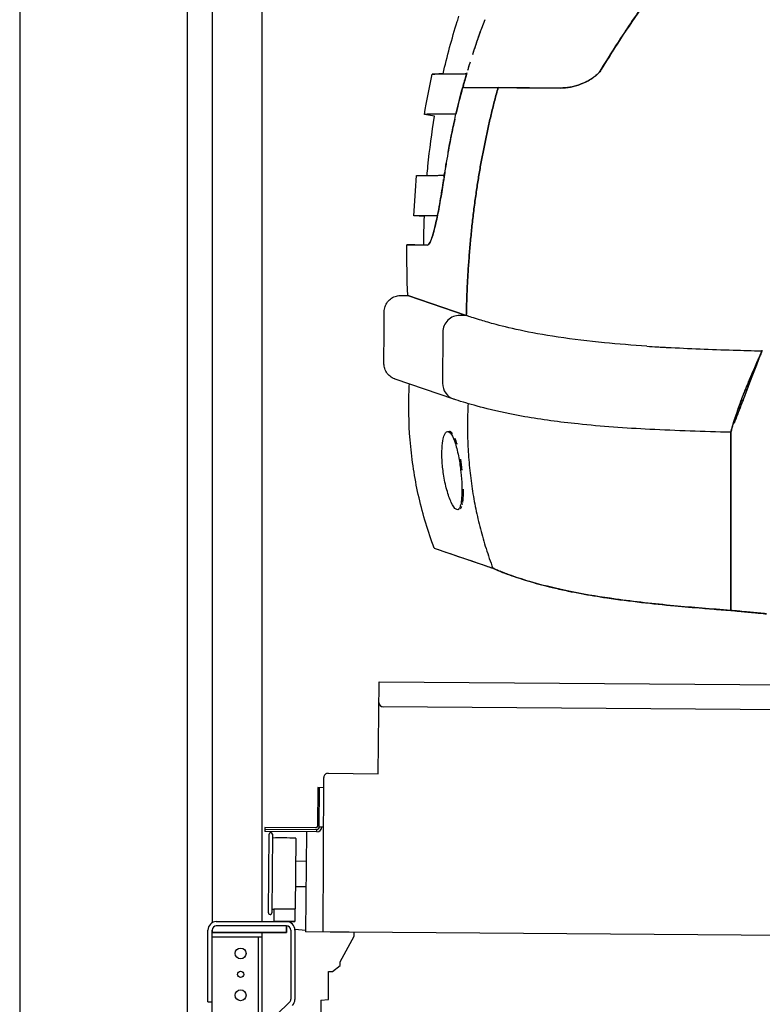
# Model space of a CAD drawing. Header units: millimetres. Extents: x -411 to 6777, y 0 to 7277.
# Tile 7 of 16: x 0 to 888, y 2501 to 3679. Entities that reach past the tile are written whole.
import ezdxf

# ---------------------------------------------------------------- set-up
doc = ezdxf.new("R2010")
doc.units = ezdxf.units.MM
for name, color, linetype, lineweight in [('car', 10, 'Continuous', 25), ('Gebäude', 7, 'Continuous', 25), ('Plattform', 7, 'Continuous', 25), ('Ständer hinten', 7, 'Continuous', 25)]:
    doc.layers.add(name, color=color, linetype=linetype, lineweight=lineweight)

# ---------------------------------------------------------------- blocks, each defined once
blk = doc.blocks.new('Palette EG Gl550')
at = {"layer": 'Plattform'}
for p, q in [((428.6, 2777), (429.5, 2887)), ((429.5, 2887), (5467.3, 2848)), ((5462.1, 2818), (434.2, 2857)), ((362.6, 2587.5), (363.6, 2772.5)), ((368.6, 2777.5), (428.6, 2777)), ((356.5, 2760.3), (356.1, 2714.3)), ((363.5, 2760.2), (356.5, 2760.3)), ((358.1, 2713.3), (358.5, 2760.3)), ((354.1, 2712.3), (292.8, 2712.8)), ((293.1, 2712.8), (293.1, 2707.8)), ((293.1, 2710.8), (355.1, 2710.3)), ((355.1, 2707.3), (355.1, 2710.3)), ((363.1, 2713.2), (358.1, 2713.3)), ((358.2, 2713.3), (363.1, 2713.2)), ((355.1, 2707.3), (293.1, 2707.8)), ((297.3, 2610.5), (298, 2704.5)), ((302, 2704.5), (301.3, 2610.5)), ((330, 2699.4), (329.3, 2615.2)), ((342.6, 2707.4), (341.7, 2587.7)), ((342.3, 2671.9), (329.8, 2672.3)), ((342.1, 2641.7), (329.5, 2641.8)), ((328.9, 2615), (303.9, 2615)), ((303.9, 2615), (303.9, 2600)), ((328.9, 2615), (303.9, 2615)), ((303.9, 2615), (303.9, 2600)), ((328.9, 2615), (328.9, 2600)), ((328.9, 2615), (328.9, 2600)), ((303.9, 2600), (328.9, 2600)), ((328.9, 2600), (303.9, 2600)), ((5465, 2548), (341.7, 2587.7))]:
    blk.add_line(p, q, dxfattribs=at)
for centre, radius, start, end in [((434.3, 2862), 5, 179.556, 269.556), ((368.6, 2772.5), 5, 89.556, 179.556), ((354.1, 2714.3), 2.01, 269.7445, 359.3674), ((355.1, 2713.3), 3, 269.7663, 359.5554), ((355.1, 2713.3), 6, 269.556, 359.556), ((355.1, 2713.3), 6, 269.5566, 359.5553), ((300, 2704.5), 2, 359.3444, 179.3444), ((302.4, 2700.4), 0.4, 179.3444, 271.7264), ((313.4, 2373.4), 326.8, 87.1681, 91.938), ((329.6, 2699.4), 0.4, 359.3444, 86.9565), ((301.7, 2614.6), 0.4, 86.9623, 179.3444), ((302.7, 2623.3), 8.39, 263.3001, 278.0521), ((328.9, 2615.2), 0.4, 267.6536, 359.3444), ((299.3, 2610.5), 2, 179.3444, 359.3444)]:
    blk.add_arc(centre, radius, start, end, dxfattribs=at)
blk = doc.blocks.new('Ständer hinten')
at = {"layer": 'Ständer hinten'}
for p, q in [((229.9, 5612), (229.9, 2598.6)), ((289.9, 2600), (289.9, 5612)), ((318.9, 2595), (235, 2595)), ((318.9, 2595), (318.9, 2587)), ((230, 2590), (230, 2587)), ((230, 2587), (318.9, 2587))]:
    blk.add_line(p, q, dxfattribs=at)
blk = doc.blocks.new('Gebäude_390_GT240')
at = {"layer": 'Gebäude'}
for p, q in [((0, 6700.6), (0, 0)), ((200, 6500), (200, 200))]:
    blk.add_line(p, q, dxfattribs=at)
blk = doc.blocks.new('Ständer_hinten_GT240')
at = {"layer": 'Ständer hinten'}
for p, q in [((235, 2600), (319, 2600)), ((319, 2595), (235, 2595)), ((319, 2587), (319, 2595)), ((225, 2504), (225, 2590)), ((230, 200), (230, 2590)), ((319, 2587), (230, 2587)), ((230, 2582), (290, 2582)), ((285, 2582), (285, 218)), ((290, 218), (290, 2587)), ((324, 2590), (324, 2507.2)), ((329, 2590), (328.9, 2507.1)), ((341.8, 2589.5), (329, 2590.6)), ((341.8, 2587.7), (341.8, 2589.5)), ((399.8, 2587.2), (341.8, 2587.7)), ((383, 2551.9), (399.7, 2582.7)), ((399.7, 2582.7), (399.8, 2587.2)), ((374, 2540.5), (382.9, 2547.4)), ((382.9, 2547.4), (383, 2547.8)), ((383, 2547.8), (383, 2551.9)), ((369, 2507), (369, 2540.5)), ((369, 2540.5), (374, 2540.5)), ((225, 2504), (230, 2504)), ((290, 2472.1), (322.5, 2503.6)), ((360, 2506.3), (369, 2507)), ((360, 2506.3), (360, 2344))]:
    blk.add_line(p, q, dxfattribs=at)
for centre, radius in [((264, 2562), 6.5), ((264, 2537), 3.7), ((264, 2512), 6.5)]:
    blk.add_circle(centre, radius, dxfattribs=at)
for centre, radius, start, end in [((235, 2590), 10, 90, 180), ((235, 2590), 5, 90, 180), ((319, 2590), 10, 0.0086, 89.9915), ((319, 2590), 5, 0, 90), ((319, 2507.2), 5, 314.0428, 0), ((318.9, 2507.1), 10, 314.1186, 0)]:
    blk.add_arc(centre, radius, start, end, dxfattribs=at)
blk = doc.blocks.new('Car_210')
at = {"layer": 'car'}
for p, q in [((505.8, 3618.3), (506.1, 3618.2)), ((501.6, 3602), (543.9, 3602)), ((521.9, 3602), (521.9, 3602)), ((521.9, 3602), (521.9, 3602)), ((526.9, 3602), (526.9, 3602)), ((526.9, 3601.9), (526.9, 3601.9)), ((618.7, 3602), (543.9, 3602)), ((468.3, 3567), (456, 3569.2)), ((493.7, 3569.7), (493.8, 3569.7)), ((457, 3447), (444.5, 3447.6)), ((436.4, 3412.9), (460.9, 3412.9)), ((437.8, 3352.5), (508, 3329)), ((508, 3329), (437.8, 3352.5)), ((508, 3329), (500.3, 3329.1)), ((508, 3329), (500.3, 3329.1)), ((480.1, 3309.1), (480.2, 3247.8)), ((480.1, 3309.1), (480.2, 3247.8)), ((861.5, 3289.4), (862.1, 3290.5)), ((493.9, 3228.9), (423.6, 3252.3)), ((825.3, 3192.1), (825.3, 3192.1)), ((825.3, 3192.1), (825.3, 3192.1)), ((825.3, 3192), (826.7, 2978.8)), ((486.6, 3190), (488.5, 3190.3)), ((501.3, 3097), (499.4, 3096.7)), ((471.7, 3050.5), (542, 3027.1)), ((471.7, 3050.5), (471.7, 3050.5))]:
    blk.add_line(p, q, dxfattribs=at)
for centre, major_axis, ratio, start_param, end_param in [((500.1, 3309.1), (-9.5, -17.6), 0.999991, 3.627913, 5.20849), ((500.1, 3309.1), (-9.5, -17.6), 0.999991, 3.627913, 5.20849), ((861.3, 3269.4), (0.3, 20), 0.026532, 6.068608, 6.28296), ((500.2, 3247.8), (10.5, -17), 0.999993, 4.158404, 5.418885), ((500.2, 3247.8), (10.5, -17), 0.999993, 4.158404, 5.418885)]:
    blk.add_ellipse(centre, major_axis=major_axis, ratio=ratio, start_param=start_param, end_param=end_param, dxfattribs=at)
for points, degree in [([(720.7, 3707.6), (701.7, 3680.3), (683.9, 3652.9), (667, 3624.4)], 3), ([(527.2, 3683), (522.1, 3669.2), (517.4, 3655.4), (513, 3641.4)], 3), ([(509.8, 3631), (508.9, 3628), (508, 3625), (507.2, 3622)], 3), ([(456, 3569.2), (458.9, 3585.3), (461.9, 3601.4), (465, 3617.5)], 3), ([(484.7, 3524), (489.2, 3550.3), (494.9, 3576.3), (501.6, 3602)], 3), ([(543.9, 3602), (509.8, 3474.6), (508, 3329)], 2), ([(508, 3329), (509.8, 3474.6), (543.9, 3602)], 2), ([(481.8, 3506.4), (482.1, 3508.3), (482.4, 3510.2), (482.7, 3512.1)], 3), ([(480, 3494.1), (480.2, 3496.1), (480.5, 3498.1), (480.8, 3500.1)], 3), ([(444.5, 3447.6), (445.3, 3463.7), (446.2, 3479.8), (447.2, 3495.9)], 3), ([(479.1, 3487.9), (479.3, 3489.1), (479.4, 3490.2), (479.6, 3491.4)], 3), ([(456.4, 3412.9), (456.4, 3424.2), (456.6, 3435.6), (457, 3447)], 3), ([(437.8, 3352.5), (436.8, 3372.6), (436.3, 3392.7), (436.4, 3412.9)], 3), ([(430, 3352.5), (432.6, 3352.5), (435.2, 3352.5), (437.8, 3352.5)], 3), ([(409.9, 3271.2), (409.9, 3291.7), (409.9, 3312.1), (409.9, 3332.5)], 3), ([(861.6, 3289.3), (861.8, 3289.7), (861.9, 3290.1), (862.1, 3290.5)], 3), ([(510.9, 3223.7), (506.3, 3120.9), (542, 3027.1)], 2), ([(825.2, 3192), (825.2, 3192), (825.2, 3191.9), (825.2, 3191.9)], 3), ([(492.7, 3187.6), (491.4, 3189.4), (490, 3190.3), (488.8, 3190.3)], 3), ([(504.6, 3144.1), (504.1, 3148.5), (503.4, 3152.9), (502.6, 3157.1)], 3), ([(504.9, 3102.8), (505, 3103.3), (505.1, 3103.8), (505.2, 3104.3)], 3), ([(505.4, 3105.4), (505.4, 3105.4), (505.4, 3105.5), (505.4, 3105.5)], 3), ([(548.9, 3024.1), (548, 3024.4), (547.2, 3024.8), (546.5, 3025.1)], 3), ([(554.5, 3021.9), (553.2, 3022.4), (551.9, 3022.9), (550.7, 3023.4)], 3), ([(826.7, 2982.6), (826.7, 2982.6), (826.7, 2982.6), (826.7, 2982.6)], 3), ([(837.8, 2977.8), (837.6, 2977.8), (837.4, 2977.8), (837.2, 2977.9)], 3), ([(857.2, 2976.1), (857.1, 2976.1), (856.9, 2976.1), (856.7, 2976.1)], 3)]:
    blk.add_open_spline(points, degree=degree, dxfattribs=at)
for points, knots in [([(667, 3624.4), (674.5, 3637.2), (682.3, 3649.7), (690.2, 3662.1), (695.2, 3669.8), (700.1, 3677.4), (705.2, 3684.9), (708.1, 3689.2), (711, 3693.5), (713.9, 3697.7), (715.6, 3700.2), (717.3, 3702.7), (719, 3705.2), (719.5, 3706), (720.1, 3706.8), (720.7, 3707.6)], [0.058026, 0.058026, 0.058026, 0.058026, 4.517153, 4.517153, 4.517153, 7.270372, 7.270372, 7.270372, 8.823454, 8.823454, 8.823454, 9.729867, 9.729867, 9.729867, 10.023592, 10.023592, 10.023592, 10.023592]), ([(477.9, 3617.8), (482.6, 3638.9), (488.1, 3659.9), (495.1, 3682.7), (495.7, 3684.8), (496.4, 3687)], [20.638126, 20.638126, 20.638126, 20.638126, 27.135521, 27.135521, 27.801605, 27.801605, 27.801605, 27.801605]), ([(521.8, 3667.9), (520, 3662.7), (518.2, 3657.4), (516.5, 3652.2), (515.2, 3648.2), (513.9, 3644.4), (512.8, 3640.8)], [-0.5632178, -0.5632178, -0.5632178, -0.5632178, -0.4430354, -0.4430354, -0.4430354, -0.3488294, -0.3488294, -0.3488294, -0.3488294]), ([(510.1, 3631.9), (509.9, 3631.3), (509.7, 3630.7), (509.6, 3630.2), (509, 3628.4), (508.5, 3626.5), (508, 3624.7)], [-0.26971417, -0.26971417, -0.26971417, -0.26971417, -0.25440075, -0.25440075, -0.25440075, -0.20581686, -0.20581686, -0.20581686, -0.20581686]), ([(465, 3617.5), (465, 3617.5), (465.1, 3617.5), (465.1, 3617.5), (465.8, 3617.5), (469.1, 3617.6), (475.7, 3617.7), (479, 3617.8), (483.1, 3617.8), (488.1, 3617.9), (490.6, 3618), (493.4, 3618), (496.3, 3618.1), (497.8, 3618.1), (499.3, 3618.1), (500.9, 3618.2), (501.7, 3618.2), (502.6, 3618.2), (503.5, 3618.2), (504.2, 3618.3), (505, 3618.3), (505.7, 3618.3), (505.7, 3618.3), (505.8, 3618.3), (505.8, 3618.3)], [47.223054, 47.223054, 47.223054, 47.223054, 49.702506, 49.702506, 49.702506, 72.044897, 72.044897, 72.044897, 83.216093, 83.216093, 83.216093, 88.801691, 88.801691, 88.801691, 91.59449, 91.59449, 91.59449, 93.087756, 93.087756, 93.087756, 94.302004, 94.302004, 94.302004, 94.387289, 94.387289, 94.387289, 94.387289]), ([(477.9, 3617.8), (474.1, 3617.7), (471.2, 3617.6), (469.1, 3617.6), (467.5, 3617.5), (466.3, 3617.5), (465.7, 3617.5), (465.3, 3617.5), (465.1, 3617.5), (465.1, 3617.5), (465.1, 3617.5), (465, 3617.5), (465, 3617.5)], [20.066318, 20.066318, 20.066318, 20.066318, 31.690796, 31.690796, 31.690796, 41.042138, 41.042138, 41.042138, 46.532042, 46.532042, 46.532042, 47.222559, 47.222559, 47.222559, 47.222559]), ([(505.8, 3618.3), (505.2, 3616.1), (504.6, 3613.7), (503.9, 3611.3), (502.4, 3606), (501.1, 3600.7), (499.7, 3595.4), (498.6, 3590.7), (497.5, 3586), (496.4, 3581.4), (495.6, 3578), (494.8, 3574.6), (494.1, 3571.3), (494, 3570.8), (493.8, 3570.2), (493.7, 3569.7)], [0.05192, 0.05192, 0.05192, 0.05192, 0.775288, 0.775288, 0.775288, 2.40313, 2.40313, 2.40313, 3.821947, 3.821947, 3.821947, 4.837292, 4.837292, 4.837292, 5.011261, 5.011261, 5.011261, 5.011261]), ([(506.3, 3619.1), (506.2, 3618.5), (506, 3617.9), (505.8, 3617.2), (504.8, 3613.8), (503.9, 3610.5), (503, 3607), (502.6, 3605.4), (502.1, 3603.7), (501.6, 3602)], [-0.1554067, -0.1554067, -0.1554067, -0.1554067, -0.1383682, -0.1383682, -0.1383682, -0.0447042, -0.0447042, -0.0447042, 0, 0, 0, 0]), ([(667, 3624.4), (665.9, 3622.6), (664.6, 3621), (661.6, 3617.9), (659.9, 3616.4), (653.3, 3611.5), (647.2, 3608.4), (633.5, 3603.5), (625.7, 3602), (618.7, 3602)], [-6.498516, -6.498516, -6.498516, -6.498516, -5.735568, -5.735568, -4.903296, -4.903296, -2.608856, -2.608856, 0, 0, 0, 0]), ([(618.7, 3602), (626.2, 3602), (634.6, 3603.7), (642.4, 3606.7), (647.5, 3608.6), (652.3, 3611.1), (656.4, 3613.9), (658.3, 3615.2), (660.1, 3616.6), (661.8, 3618.1), (663.8, 3620), (665.6, 3622.1), (667, 3624.4)], [0, 0, 0, 0, 2.798045, 2.798045, 2.798045, 4.64828, 4.64828, 4.64828, 5.496977, 5.496977, 5.496977, 6.498516, 6.498516, 6.498516, 6.498516]), ([(504.9, 3614.1), (503.5, 3608.9), (502.1, 3603.7), (500.7, 3598.5), (500.3, 3596.8), (499.9, 3595.1), (499.4, 3593.5)], [16.613215, 16.613215, 16.613215, 16.613215, 18.24294, 18.24294, 18.24294, 18.766209, 18.766209, 18.766209, 18.766209]), ([(501.6, 3602), (502.4, 3601.9), (503.1, 3602), (503.9, 3601.9), (508.8, 3601.9), (514.1, 3602), (520, 3602), (523.6, 3602), (527.3, 3602), (531.3, 3602), (533.3, 3602), (535.3, 3602), (537.4, 3602), (538.5, 3602), (539.6, 3602), (540.7, 3602), (541.2, 3601.9), (541.7, 3602), (542.3, 3602), (542.6, 3601.9), (542.9, 3601.9), (543.1, 3602), (543.3, 3602), (543.5, 3602), (543.9, 3602)], [-16.57939, -16.57939, -16.57939, -16.57939, -15.464671, -15.464671, -15.464671, -8.469708, -8.469708, -8.469708, -4.234854, -4.234854, -4.234854, -2.117427, -2.117427, -2.117427, -1.058713, -1.058713, -1.058713, -0.529357, -0.529357, -0.529357, -0.245491, -0.245491, -0.245491, 0, 0, 0, 0]), ([(543.9, 3602), (544.5, 3602), (545.4, 3601.9), (546.2, 3601.9), (547.1, 3601.9), (547.9, 3602), (548.8, 3602), (550, 3602), (551.2, 3602), (552.4, 3602), (556.5, 3602), (561.1, 3602), (566.1, 3602), (576.3, 3602), (588.1, 3602), (601.8, 3602), (607.1, 3602), (612.7, 3602), (618.7, 3602)], [0, 0, 0, 0, 0.369156, 0.369156, 0.369156, 0.79312, 0.79312, 0.79312, 1.323863, 1.323863, 1.323863, 3.183121, 3.183121, 3.183121, 7.004527, 7.004527, 7.004527, 8.48361, 8.48361, 8.48361, 8.48361]), ([(493.7, 3569.7), (493, 3569.6), (492.3, 3569.7), (491.6, 3569.7), (490.1, 3569.7), (488.6, 3569.7), (487.2, 3569.7), (483.1, 3569.7), (479.4, 3569.6), (476.2, 3569.6), (467.9, 3569.5), (462.4, 3569.3), (459.2, 3569.3), (458, 3569.3), (457.1, 3569.2), (456.6, 3569.2), (456.3, 3569.2), (456.1, 3569.2), (456, 3569.2), (456, 3569.2), (456, 3569.2), (456, 3569.2)], [0.050755, 0.050755, 0.050755, 0.050755, 1.300759, 1.300759, 1.300759, 4.029602, 4.029602, 4.029602, 11.914919, 11.914919, 11.914919, 32.240519, 32.240519, 32.240519, 40.313139, 40.313139, 40.313139, 44.884933, 44.884933, 44.884933, 46.639034, 46.639034, 46.639034, 46.639034]), ([(459.8, 3496.2), (460.1, 3499.9), (460.4, 3503.6), (462.6, 3527.3), (465.1, 3547.2), (468.3, 3567)], [8.340407, 8.340407, 8.340407, 8.340407, 9.464412, 9.464412, 15.47022, 15.47022, 15.47022, 15.47022]), ([(492.5, 3563.8), (491, 3557.1), (489.6, 3550.4), (488.3, 3543.7), (486.5, 3534.4), (484.8, 3525.2), (483.3, 3515.9), (482.4, 3510.6), (481.6, 3505.2), (480.8, 3499.9), (480.3, 3496.3), (479.8, 3492.7), (479.3, 3489.1), (479.2, 3488.7), (479.1, 3488.3), (479.1, 3487.9)], [21.844074, 21.844074, 21.844074, 21.844074, 23.91636, 23.91636, 23.91636, 26.75307, 26.75307, 26.75307, 28.373944, 28.373944, 28.373944, 29.469895, 29.469895, 29.469895, 29.58978, 29.58978, 29.58978, 29.58978]), ([(447.2, 3495.9), (447.2, 3495.9), (447.2, 3495.9), (447.3, 3495.9), (447.4, 3495.9), (448.5, 3495.9), (450.7, 3496), (453, 3496), (456.5, 3496.1), (461.5, 3496.2), (463.9, 3496.2), (466.8, 3496.3), (470, 3496.4), (471.6, 3496.4), (473.3, 3496.4), (475.1, 3496.5), (475.8, 3496.5), (476.6, 3496.5), (477.5, 3496.5), (478.1, 3496.6), (478.8, 3496.6), (479.4, 3496.6), (479.7, 3496.6), (480, 3496.7), (480.3, 3496.7)], [45.86886, 45.86886, 45.86886, 45.86886, 47.334878, 47.334878, 47.334878, 61.606532, 61.606532, 61.606532, 76.639052, 76.639052, 76.639052, 84.155312, 84.155312, 84.155312, 87.913442, 87.913442, 87.913442, 89.553241, 89.553241, 89.553241, 90.825225, 90.825225, 90.825225, 91.391184, 91.391184, 91.391184, 91.391184]), ([(460.9, 3412.9), (460.9, 3412.9), (461, 3412.9), (461.5, 3412.9), (462, 3413.3), (463.5, 3415.2), (464.5, 3417.2), (467, 3424.2), (468.6, 3430), (471.9, 3444.3), (473.6, 3453), (476.6, 3470.5), (477.9, 3479.2), (479.1, 3487.9)], [-15.077155, -15.077155, -15.077155, -15.077155, -14.965138, -14.965138, -13.764554, -13.764554, -11.720526, -11.720526, -8.80437, -8.80437, -5.769959, -5.769959, -3.129811, -3.129811, -3.129811, -3.129811]), ([(479.1, 3487.9), (478.6, 3484.1), (478.1, 3480.4), (477.5, 3476.7), (476.4, 3469.7), (475.3, 3462.8), (474.1, 3456.3), (472.9, 3449.4), (471.6, 3443), (470.3, 3437.3), (468.5, 3429.6), (466.8, 3423.5), (465.2, 3419.3), (464.4, 3417), (463.5, 3415.3), (462.7, 3414.2), (462.2, 3413.4), (461.7, 3413), (461.1, 3412.9), (461, 3412.9), (461, 3412.9), (460.9, 3412.9)], [3.129811, 3.129811, 3.129811, 3.129811, 4.266755, 4.266755, 4.266755, 6.428979, 6.428979, 6.428979, 8.763621, 8.763621, 8.763621, 11.920388, 11.920388, 11.920388, 13.651325, 13.651325, 13.651325, 14.848888, 14.848888, 14.848888, 15.077155, 15.077155, 15.077155, 15.077155]), ([(472.6, 3448.1), (471.5, 3448.1), (470.5, 3448.1), (469.5, 3448.1), (465.5, 3448.1), (462.1, 3448), (459.1, 3447.9), (453, 3447.8), (448.9, 3447.7), (446.6, 3447.7), (445.5, 3447.7), (444.8, 3447.6), (444.6, 3447.6), (444.5, 3447.6), (444.5, 3447.6), (444.5, 3447.6)], [1.924753, 1.924753, 1.924753, 1.924753, 4.113581, 4.113581, 4.113581, 13.059912, 13.059912, 13.059912, 31.112363, 31.112363, 31.112363, 40.13207, 40.13207, 40.13207, 42.662567, 42.662567, 42.662567, 42.662567]), ([(460.9, 3412.9), (460.4, 3412.8), (460, 3412.9), (459.6, 3412.9), (458.1, 3412.9), (456.6, 3412.9), (455.2, 3412.9), (445.3, 3412.9), (439.2, 3412.9), (437.2, 3412.9), (436.6, 3412.9), (436.4, 3412.9), (436.4, 3412.9)], [0.050379, 0.050379, 0.050379, 0.050379, 1.073089, 1.073089, 1.073089, 4.85172, 4.85172, 4.85172, 32.250162, 32.250162, 32.250162, 39.390523, 39.390523, 39.390523, 39.390523]), ([(409.9, 3332.5), (409.9, 3334.7), (410.2, 3336.9), (411.6, 3340.9), (412.6, 3342.8), (415.1, 3346.2), (416.7, 3347.7), (420.2, 3350.2), (422.2, 3351.1), (426.1, 3352.3), (428.1, 3352.5), (430, 3352.5)], [0, 0, 0, 0, 0.647975, 0.647975, 1.284545, 1.284545, 1.921692, 1.921692, 2.558947, 2.558947, 3.148241, 3.148241, 3.148241, 3.148241]), ([(724.1, 3294), (707, 3295), (689.9, 3296.2), (654.4, 3299.4), (635.7, 3301.5), (582.6, 3309), (557.8, 3314.8), (534.4, 3320.9), (528.7, 3322.5), (517, 3326.1), (511.4, 3327.9), (508, 3329)], [14.12667, 14.12667, 14.12667, 14.12667, 19.50344, 19.50344, 25.665362, 25.665362, 37.829415, 37.829415, 42.159987, 42.159987, 48.046822, 48.046822, 48.046822, 48.046822]), ([(724.1, 3294), (707, 3295), (689.9, 3296.2), (654.4, 3299.4), (635.7, 3301.5), (582.6, 3309), (557.8, 3314.8), (534.4, 3320.9), (528.7, 3322.5), (517, 3326.1), (511.4, 3327.9), (508, 3329)], [14.12667, 14.12667, 14.12667, 14.12667, 19.50344, 19.50344, 25.665362, 25.665362, 37.829415, 37.829415, 42.159987, 42.159987, 48.046822, 48.046822, 48.046822, 48.046822]), ([(724.1, 3294), (728.4, 3293.7), (732.8, 3293.5), (739, 3293.2), (741.1, 3293.1), (744.1, 3292.9), (745, 3292.9), (746.8, 3292.8), (747.7, 3292.8), (748.3, 3292.8)], [0, 0, 0, 0, 1.423689, 1.423689, 2.152334, 2.152334, 2.529397, 2.529397, 2.922776, 2.922776, 2.922776, 2.922776]), ([(748.3, 3292.8), (774.3, 3291.6), (800.8, 3290.8), (838.7, 3289.9), (850.1, 3289.6), (861.5, 3289.4)], [0, 0, 0, 0, 8.186006, 8.186006, 11.67722, 11.67722, 11.67722, 11.67722]), ([(853.3, 3269.5), (854.4, 3272.2), (855.6, 3275), (857.5, 3279.5), (858.3, 3281.3), (859.8, 3284.6), (860.4, 3286), (861.2, 3287.9), (861.5, 3288.5), (861.6, 3288.9)], [0, 0, 0, 0, 0.888408, 0.888408, 1.559432, 1.559432, 2.250472, 2.250472, 2.776823, 2.776823, 2.776823, 2.776823]), ([(853.3, 3269.5), (854.7, 3272.9), (856.2, 3276.4), (857.5, 3279.4), (858.5, 3281.7), (859.4, 3283.8), (860.2, 3285.5), (860.5, 3286.3), (860.8, 3287), (861.1, 3287.6), (861.2, 3288), (861.4, 3288.3), (861.5, 3288.5), (861.5, 3288.7), (861.6, 3288.8), (861.6, 3288.9)], [0, 0, 0, 0, 1.111378, 1.111378, 1.111378, 1.944101, 1.944101, 1.944101, 2.360462, 2.360462, 2.360462, 2.624858, 2.624858, 2.624858, 2.776823, 2.776823, 2.776823, 2.776823]), ([(861.6, 3288.9), (861.6, 3288.9), (861.6, 3288.9), (861.6, 3288.9), (861.6, 3288.9), (861.6, 3288.9), (861.6, 3288.9), (861.6, 3288.9), (861.6, 3288.9), (861.6, 3288.8), (861.6, 3288.8), (861.6, 3288.8), (861.6, 3288.7), (861.5, 3288.7), (861.5, 3288.6), (861.5, 3288.5), (861.4, 3288.4), (861.4, 3288.2), (861.3, 3288.2), (861.3, 3288), (861.2, 3287.9), (861.1, 3287.7), (861.1, 3287.5), (861, 3287.3), (860.9, 3287.1), (860.7, 3286.7), (860.6, 3286.5), (860.3, 3285.7), (860.1, 3285.1), (859.6, 3284), (859.4, 3283.5), (858.9, 3282.4), (858.7, 3281.8), (858.3, 3280.9), (858.1, 3280.4), (857.8, 3279.7), (857.7, 3279.4), (857.5, 3279), (857.5, 3278.8), (857.4, 3278.8), (857.4, 3278.8), (857.4, 3278.8)], [0.271866, 0.271866, 0.271866, 0.271866, 0.27521, 0.27521, 0.279376, 0.279376, 0.28362, 0.28362, 0.288782, 0.288782, 0.295791, 0.295791, 0.30615, 0.30615, 0.322714, 0.322714, 0.35186, 0.35186, 0.374739, 0.374739, 0.409142, 0.409142, 0.452369, 0.452369, 0.493524, 0.493524, 0.588563, 0.588563, 0.77384, 0.77384, 0.941842, 0.941842, 1.13776, 1.13776, 1.324809, 1.324809, 1.513787, 1.513787, 1.709101, 1.709101, 1.770975, 1.770975, 1.770975, 1.770975]), ([(861.6, 3288.8), (861.6, 3288.7), (861.5, 3288.5), (861.4, 3288.3), (861.4, 3288.2), (861.3, 3288.1), (861.3, 3288.1), (861.3, 3288.1), (861.3, 3288), (861.3, 3288)], [0, 0, 0, 0, 0.05333013, 0.05333013, 0.07498361, 0.07498361, 0.08660692, 0.08660692, 0.0989206, 0.0989206, 0.0989206, 0.0989206]), ([(861.6, 3288.9), (861.7, 3289), (861.6, 3289.1), (861.6, 3289.2), (861.6, 3289.3), (861.6, 3289.4), (861.5, 3289.4)], [-0.2586928, -0.2586928, -0.2586928, -0.2586928, -0.1875992, -0.1875992, -0.1875992, -0.0443412, -0.0443412, -0.0443412, -0.0443412]), ([(829.2, 3202.7), (829.4, 3203.2), (829.6, 3203.8), (829.9, 3204.4), (832.2, 3210.5), (834.4, 3216.6), (836.7, 3222.7), (838.8, 3228.4), (841, 3234.1), (843.1, 3239.8), (845.7, 3246.8), (848.3, 3253.7), (850.9, 3260.7), (853, 3266.2), (855, 3271.6), (857, 3277), (858, 3279.5), (858.9, 3282), (859.8, 3284.5)], [1.133413, 1.133413, 1.133413, 1.133413, 1.31629, 1.31629, 1.31629, 3.273017, 3.273017, 3.273017, 5.108024, 5.108024, 5.108024, 7.342917, 7.342917, 7.342917, 9.089765, 9.089765, 9.089765, 9.888627, 9.888627, 9.888627, 9.888627]), ([(857.9, 3280), (857.7, 3279.3), (857.4, 3278.5), (857.1, 3277.8), (851.8, 3263.5), (846.5, 3249.2), (841.2, 3234.9), (838.4, 3227.5), (835.7, 3220.1), (832.9, 3212.7), (831.7, 3209.3), (830.4, 3206), (829.2, 3202.7)], [0.954472, 0.954472, 0.954472, 0.954472, 1.191099, 1.191099, 1.191099, 5.771708, 5.771708, 5.771708, 8.150416, 8.150416, 8.150416, 9.213975, 9.213975, 9.213975, 9.213975]), ([(423.6, 3252.3), (423.4, 3252.4), (423.2, 3252.4), (421, 3253.2), (419.1, 3254.3), (415.8, 3257), (414.3, 3258.6), (412, 3262.2), (411.1, 3264.2), (410.2, 3267.9), (409.9, 3269.6), (409.9, 3271.2)], [0, 0, 0, 0, 0.065039, 0.065039, 0.70228, 0.70228, 1.339525, 1.339525, 1.981419, 1.981419, 2.485431, 2.485431, 2.485431, 2.485431]), ([(831.1, 3211.6), (832.6, 3216.3), (834.2, 3221.1), (838.6, 3233.6), (841.4, 3240.8), (847.2, 3255.2), (850.3, 3262.6), (853.3, 3269.5)], [0, 0, 0, 0, 1.499166, 1.499166, 3.622735, 3.622735, 5.755167, 5.755167, 5.755167, 5.755167]), ([(831.1, 3211.6), (831.5, 3213.1), (832, 3214.5), (832.5, 3216), (833.1, 3217.9), (833.7, 3219.7), (834.4, 3221.6), (835.1, 3223.7), (835.9, 3225.9), (836.7, 3228.1), (839.2, 3235.1), (841.9, 3242.1), (844.7, 3249), (846.4, 3253.2), (848.1, 3257.4), (849.9, 3261.6), (851, 3264.3), (852.2, 3266.9), (853.3, 3269.5)], [0, 0, 0, 0, 0.465754, 0.465754, 0.465754, 1.032111, 1.032111, 1.032111, 1.680476, 1.680476, 1.680476, 3.717822, 3.717822, 3.717822, 4.9565, 4.9565, 4.9565, 5.755167, 5.755167, 5.755167, 5.755167]), ([(471.7, 3050.5), (464.3, 3070.1), (458, 3090.2), (448.4, 3130.8), (444.9, 3151.3), (440.6, 3192.5), (439.8, 3213.2), (440.3, 3238.1), (440.4, 3242.4), (440.6, 3246.6)], [0, 0, 0, 0, 6.28648, 6.28648, 12.503245, 12.503245, 18.703206, 18.703206, 19.982691, 19.982691, 19.982691, 19.982691]), ([(825.2, 3191.8), (792.6, 3192.4), (760.2, 3193.2), (699.2, 3195.8), (670.3, 3197.6), (620.4, 3202.5), (598.8, 3205.2), (562.6, 3211.3), (547.3, 3214.5), (522.8, 3220.4), (512.9, 3223.1), (500.6, 3226.7), (496.7, 3228), (494.1, 3228.8)], [0, 0, 0, 0, 10.009649, 10.009649, 19.215258, 19.215258, 26.579176, 26.579176, 32.481328, 32.481328, 37.283106, 37.283106, 40.230955, 40.230955, 40.230955, 40.230955]), ([(825.2, 3191.8), (825.2, 3191.8), (825.2, 3191.8), (825.2, 3191.9), (825.2, 3191.9), (825.3, 3192.1), (825.3, 3192.2), (825.5, 3192.8), (825.6, 3193.2), (825.9, 3194.5), (826.3, 3195.7), (827.1, 3198.6), (827.6, 3200.5), (828.7, 3204), (829.1, 3205.5), (830.1, 3208.5), (830.6, 3210.1), (831.1, 3211.6)], [0.042477, 0.042477, 0.042477, 0.042477, 0.117075, 0.117075, 0.262721, 0.262721, 0.539665, 0.539665, 0.888089, 0.888089, 1.502561, 1.502561, 2.230636, 2.230636, 2.742222, 2.742222, 3.22377, 3.22377, 3.22377, 3.22377]), ([(825.2, 3191.8), (825.2, 3191.8), (825.4, 3192.5), (825.7, 3193.7), (826.3, 3195.8), (827.3, 3199.3), (828.5, 3203.4), (829.3, 3206), (830.2, 3208.8), (831.1, 3211.6)], [0.042272, 0.042272, 0.042272, 0.042272, 0.904309, 0.904309, 0.904309, 2.338664, 2.338664, 2.338664, 3.22377, 3.22377, 3.22377, 3.22377]), ([(826, 3194), (826, 3194), (826, 3194), (826, 3194), (826, 3194), (826, 3194), (826, 3194), (826, 3194), (826, 3194), (825.9, 3193.8), (825.8, 3193.6), (825.7, 3193.3), (825.7, 3193.2), (825.6, 3192.9), (825.5, 3192.7), (825.3, 3192.3), (825.3, 3192.1), (825.2, 3191.8)], [0.4982039, 0.4982039, 0.4982039, 0.4982039, 0.5385204, 0.5385204, 0.6105433, 0.6105433, 0.7289757, 0.7289757, 0.8290233, 0.8290233, 0.9423283, 0.9423283, 0.9951604, 0.9951604, 1.0726624, 1.0726624, 1.1427816, 1.1427816, 1.1427816, 1.1427816]), ([(826.7, 2978.8), (826.7, 2984.4), (826.6, 2990.1), (826.6, 2995.7), (826.5, 3007.6), (826.4, 3019.5), (826.3, 3031.4), (826.1, 3058.2), (826, 3085), (825.8, 3111.7), (825.7, 3123.3), (825.6, 3134.8), (825.6, 3146.3), (825.5, 3153.9), (825.4, 3161.5), (825.4, 3169.2), (825.4, 3173.2), (825.4, 3177.3), (825.3, 3181.4), (825.3, 3184.9), (825.2, 3188.5), (825.3, 3192)], [-1, -1, -1, -1, -0.9205112, -0.9205112, -0.9205112, -0.7531574, -0.7531574, -0.7531574, -0.3765787, -0.3765787, -0.3765787, -0.2145902, -0.2145902, -0.2145902, -0.1072951, -0.1072951, -0.1072951, -0.0501266, -0.0501266, -0.0501266, -0.000259, -0.000259, -0.000259, -0.000259]), ([(503.5, 3105.2), (503.8, 3106.9), (504, 3108.8), (504.1, 3110.9), (504.4, 3115.2), (504.4, 3120.2), (504.2, 3125.7), (504, 3130.8), (503.6, 3136.2), (502.9, 3141.7), (502.3, 3147.5), (501.4, 3153.3), (500.3, 3158.7), (499.1, 3165), (497.7, 3170.8), (496.1, 3175.6), (494.5, 3180.4), (492.8, 3184.2), (491.2, 3186.7), (489.2, 3189.7), (487.2, 3190.7), (485.5, 3189.7), (483.9, 3188.7), (482.5, 3185.9), (481.6, 3181.5), (480.9, 3178.3), (480.4, 3174.3), (480.2, 3169.7), (480, 3165.5), (480, 3160.8), (480.3, 3155.8), (480.7, 3150.4), (481.3, 3144.7), (482.2, 3139.1), (483.3, 3132.5), (484.7, 3126.2), (486.3, 3120.5), (488, 3114.5), (489.9, 3109.4), (491.8, 3105.4), (493.8, 3101.1), (495.8, 3098.2), (497.6, 3097.2), (499, 3096.3), (500.2, 3096.6), (501.2, 3098), (501.7, 3098.7), (502.2, 3099.8), (502.6, 3101.2), (502.9, 3102.2), (503.2, 3103.3), (503.4, 3104.6), (503.4, 3104.8), (503.5, 3105), (503.5, 3105.2)], [0, 0, 0, 0, 0.87976, 0.87976, 0.87976, 2.66046, 2.66046, 2.66046, 4.310694, 4.310694, 4.310694, 6.064567, 6.064567, 6.064567, 8.107971, 8.107971, 8.107971, 10.170257, 10.170257, 10.170257, 12.633364, 12.633364, 12.633364, 14.926811, 14.926811, 14.926811, 16.597995, 16.597995, 16.597995, 18.139958, 18.139958, 18.139958, 19.848799, 19.848799, 19.848799, 21.853548, 21.853548, 21.853548, 23.972634, 23.972634, 23.972634, 26.280922, 26.280922, 26.280922, 28.078018, 28.078018, 28.078018, 29.062967, 29.062967, 29.062967, 29.753191, 29.753191, 29.753191, 29.875115, 29.875115, 29.875115, 29.875115]), ([(498.2, 3175.2), (498.2, 3175.4), (498.1, 3175.6), (498, 3175.8), (497.3, 3178.1), (496.5, 3180.1), (495.8, 3181.9)], [8.025545, 8.025545, 8.025545, 8.025545, 8.107846, 8.107846, 8.107846, 9.076446, 9.076446, 9.076446, 9.076446]), ([(505.4, 3105.5), (505.7, 3107.2), (505.9, 3109.1), (506, 3111.2), (506.2, 3114.2), (506.3, 3117.6), (506.2, 3121.3)], [0, 0, 0, 0, 0.879188, 0.879188, 0.879188, 2.138677, 2.138677, 2.138677, 2.138677]), ([(502.9, 3097.9), (503, 3098.1), (503.1, 3098.2), (503.2, 3098.4), (503.6, 3098.9), (504, 3099.6), (504.3, 3100.5)], [27.9410877, 27.9410877, 27.9410877, 27.9410877, 28.1257708, 28.1257708, 28.1257708, 28.8204189, 28.8204189, 28.8204189, 28.8204189]), ([(471.7, 3050.5), (471.7, 3050.5), (474.8, 3049.5), (481, 3047.4), (486.4, 3045.6), (494.2, 3043), (504.3, 3039.7), (509.4, 3038), (515.1, 3036.1), (521.4, 3034), (524.8, 3032.8), (528.5, 3031.6), (532.3, 3030.3), (534.6, 3029.6), (536.9, 3028.8), (539.2, 3028), (540.1, 3027.7), (541.1, 3027.4), (542, 3027.1)], [0.5000005, 0.5000005, 0.5000005, 0.5000005, 0.6813442, 0.6813442, 0.6813442, 0.8406721, 0.8406721, 0.8406721, 0.9203361, 0.9203361, 0.9203361, 0.9644004, 0.9644004, 0.9644004, 0.9901415, 0.9901415, 0.9901415, 1, 1, 1, 1]), ([(826.7, 2978.8), (803.8, 2980.3), (781, 2981.9), (735.2, 2985.9), (711.6, 2988.3), (671.9, 2993.5), (655.1, 2996.1), (607.5, 3005.1), (585.4, 3011.4), (564.8, 3018.1), (559.8, 3019.9), (549.6, 3023.7), (544.8, 3025.8), (542, 3027.1)], [3.708467, 3.708467, 3.708467, 3.708467, 11.376151, 11.376151, 19.50344, 19.50344, 25.665362, 25.665362, 37.829415, 37.829415, 42.159987, 42.159987, 48.046822, 48.046822, 48.046822, 48.046822]), ([(542, 3027.1), (543.9, 3026.2), (546.9, 3024.9), (550.4, 3023.5), (554.5, 3021.8), (559.5, 3020), (565, 3018.1), (568.7, 3016.8), (572.6, 3015.6), (577.1, 3014.2), (587.1, 3011.1), (599.6, 3007.6), (615.1, 3004.1), (620.4, 3002.9), (626.2, 3001.7), (632.3, 3000.4), (637.2, 2999.5), (642.5, 2998.5), (647.7, 2997.6), (657.7, 2995.8), (668.1, 2994.1), (678.6, 2992.7), (692.1, 2990.7), (706, 2989.1), (720, 2987.6), (733.2, 2986.1), (746.6, 2984.9), (759.9, 2983.8), (770.9, 2982.8), (781.9, 2982), (793.1, 2981.1), (800.5, 2980.6), (808, 2980), (815.5, 2979.5), (819.2, 2979.3), (823, 2979.1), (826.7, 2978.8)], [-48.046822, -48.046822, -48.046822, -48.046822, -43.946127, -43.946127, -43.946127, -39.255016, -39.255016, -39.255016, -36.112222, -36.112222, -36.112222, -29.019338, -29.019338, -29.019338, -26.552575, -26.552575, -26.552575, -24.567424, -24.567424, -24.567424, -20.761464, -20.761464, -20.761464, -15.844253, -15.844253, -15.844253, -11.240524, -11.240524, -11.240524, -7.474496, -7.474496, -7.474496, -4.959624, -4.959624, -4.959624, -3.708467, -3.708467, -3.708467, -3.708467]), ([(569.7, 3016.5), (568.1, 3017), (566.7, 3017.5), (565.2, 3018), (563.6, 3018.6), (561.9, 3019.2), (560.3, 3019.7)], [37.979098, 37.979098, 37.979098, 37.979098, 39.196269, 39.196269, 39.196269, 40.622956, 40.622956, 40.622956, 40.622956]), ([(869.5, 2975), (866.5, 2975.3), (863.6, 2975.5), (860.6, 2975.8), (854.9, 2976.3), (849.1, 2976.8), (843.4, 2977.3), (839, 2977.7), (834.7, 2978.1), (830.4, 2978.5), (829.1, 2978.6), (827.9, 2978.7), (826.7, 2978.8)], [0, 0, 0, 0, 1.042309, 1.042309, 1.042309, 3.060866, 3.060866, 3.060866, 4.590216, 4.590216, 4.590216, 5.020443, 5.020443, 5.020443, 5.020443]), ([(826.7, 2978.8), (830.1, 2978.5), (833.6, 2978.2), (837, 2977.9), (842.5, 2977.4), (848, 2976.9), (853.5, 2976.4), (857.5, 2976.1), (861.5, 2975.7), (865.5, 2975.4), (866.8, 2975.2), (868.2, 2975.1), (869.5, 2975)], [-5.020443, -5.020443, -5.020443, -5.020443, -3.806814, -3.806814, -3.806814, -1.877345, -1.877345, -1.877345, -0.472403, -0.472403, -0.472403, 0, 0, 0, 0])]:
    blk.add_open_spline(points, degree=3, knots=knots, dxfattribs=at)

msp = doc.modelspace()

# ---------------------------------------------------------------- block references
at = {"layer": 'car', "rotation": 359.555457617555}
msp.add_blockref('Car_210', (0, 0), dxfattribs=at)
at = {"layer": 'Gebäude'}
msp.add_blockref('Gebäude_390_GT240', (0, 0), dxfattribs=at)
at = {"layer": 'Plattform'}
msp.add_blockref('Palette EG Gl550', (0, 0), dxfattribs=at)
at = {"layer": 'Ständer hinten'}
for name in ['Ständer hinten', 'Ständer_hinten_GT240']:
    msp.add_blockref(name, (0, 0), dxfattribs=at)

doc.saveas('drawing.dxf')
